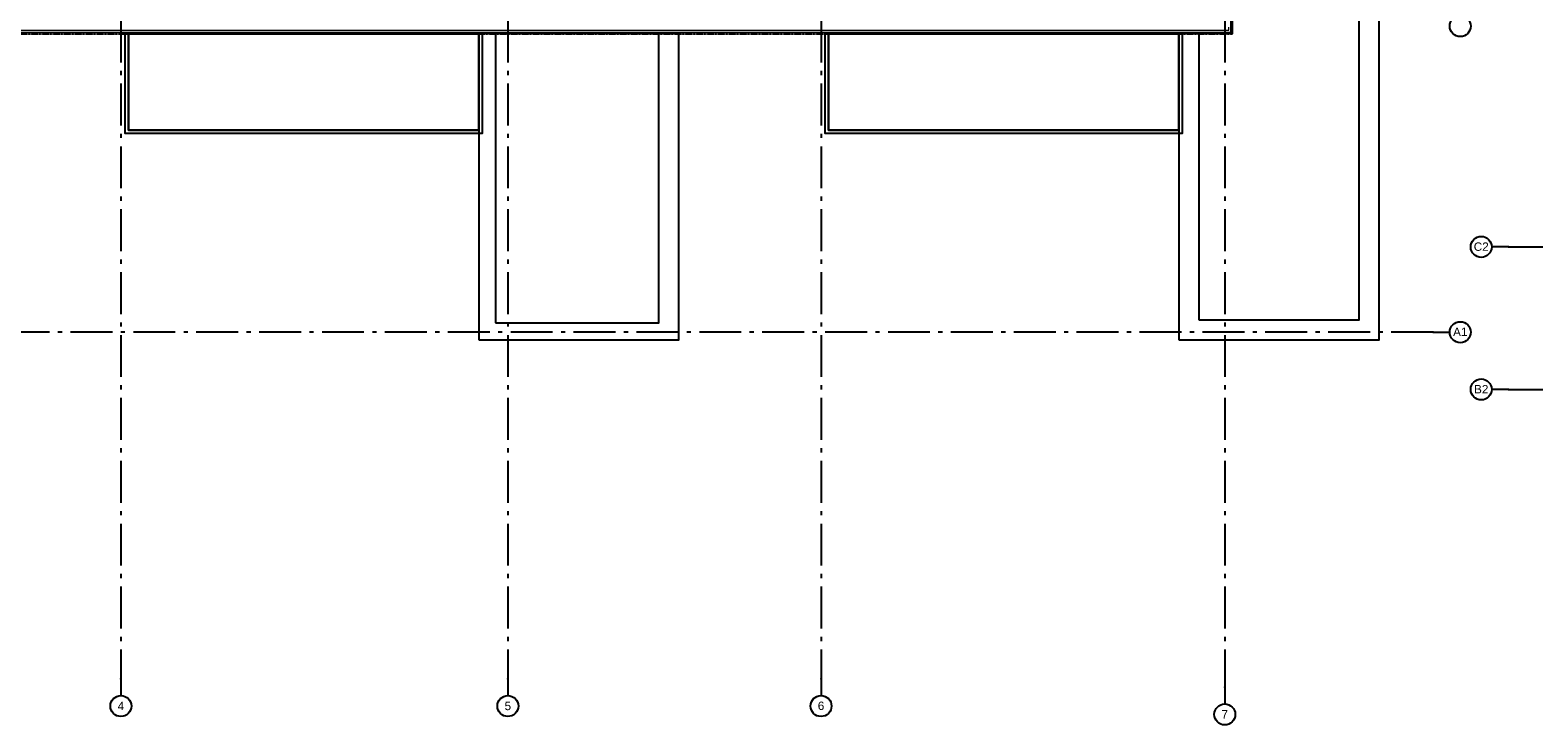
# Model space of a CAD drawing. Header units: millimetres. Extents: x -150 to 340869, y -1115 to 365939.
# Tile 40 of 193: x 288803 to 306738, y 339437 to 347724. Entities that reach past the tile are written whole.
import ezdxf
from ezdxf.enums import TextEntityAlignment as Align

# ---------------------------------------------------------------- set-up
doc = ezdxf.new("R2010")
doc.units = ezdxf.units.MM
doc.header["$LTSCALE"] = 0.5
doc.header["$MEASUREMENT"] = 0
for name, pattern in [('Akselinje', [1500, 1000, -200, 100, -200]), ('Over snittplan', [260, 150, -50, 10, -50]), ('PLINE', [0])]:
    doc.linetypes.add(name, pattern=pattern)
for name, color, linetype in [('232- Ikke-bærende yttervegger (Skravur)(Nye konstruksjoner)', 7, 'Continuous'), ('232- Ikke-bærende yttervegger(Nye konstruksjoner)', 7, 'Continuous'), ('255- Gulvoverflate(Nye konstruksjoner)', 7, 'Continuous'), ('273- Kjøkkeninnredning(Nye konstruksjoner)', 7, 'Continuous'), ('82-- Modullinjer(Nye konstruksjoner)', 7, 'Continuous')]:
    doc.layers.add(name, color=color, linetype=linetype)
doc.layers.add('235- Utvendig kledning og overflate(Nye konstruksjoner)', color=7, linetype='Continuous', lineweight=0)
doc.styles.add('GENERATED_STYLE_4', font='arial.ttf')
pattern_1 = [(45, (0, 0), (-56.568542, 56.568542), [80, 0])]

# ---------------------------------------------------------------- blocks, each defined once
blk = doc.blocks.new('Standard grid marker[5]', base_point=(305735, 347771))
at = {"layer": '82-- Modullinjer(Nye konstruksjoner)', "linetype": 'PLINE'}
blk.add_circle((305860, 347771), 125, dxfattribs=at)
at = {"layer": '82-- Modullinjer(Nye konstruksjoner)', "style": 'GENERATED_STYLE_4'}
for tag, p in [('AC_MarkerText_1_1', (271410, 347824)), ('AC_MarkerText_1_0', (305860, 347824))]:
    blk.add_attdef(tag, text='', height=100, rotation=360, dxfattribs=at).set_placement(p, align=Align.TOP_CENTER)
blk = doc.blocks.new('Standard grid marker[10]', base_point=(294501, 363787))
at = {"layer": '82-- Modullinjer(Nye konstruksjoner)', "linetype": 'Akselinje'}
for p, q in [((294501, 363587), (294501, 363787)), ((294501, 363587), (294501, 339987)), ((294501, 339987), (294501, 339787))]:
    blk.add_line(p, q, dxfattribs=at)
at = {"layer": '82-- Modullinjer(Nye konstruksjoner)', "linetype": 'PLINE'}
for centre in [(294501, 363912), (294501, 339662)]:
    blk.add_circle(centre, 125, dxfattribs=at)
at = {"layer": '82-- Modullinjer(Nye konstruksjoner)', "linetype": 'Akselinje'}
for p in [(294501, 363587), (294501, 363587), (294501, 339987), (294501, 339987)]:
    blk.add_point(p, dxfattribs=at)
at = {"layer": '82-- Modullinjer(Nye konstruksjoner)', "style": 'GENERATED_STYLE_4'}
for tag, p in [('AC_MarkerText_1_0', (294501, 363964)), ('AC_MarkerText_1_1', (294501, 339714))]:
    blk.add_attdef(tag, text='', height=100, rotation=360, dxfattribs=at).set_placement(p, align=Align.TOP_CENTER)
blk = doc.blocks.new('Standard grid marker[11]', base_point=(298236, 363787))
at = {"layer": '82-- Modullinjer(Nye konstruksjoner)', "linetype": 'Akselinje'}
for p, q in [((298236, 363587), (298236, 363787)), ((298236, 363587), (298236, 339987)), ((298236, 339987), (298236, 339787))]:
    blk.add_line(p, q, dxfattribs=at)
at = {"layer": '82-- Modullinjer(Nye konstruksjoner)', "linetype": 'PLINE'}
for centre in [(298236, 363912), (298236, 339662)]:
    blk.add_circle(centre, 125, dxfattribs=at)
at = {"layer": '82-- Modullinjer(Nye konstruksjoner)', "linetype": 'Akselinje'}
for p in [(298236, 363587), (298236, 363587), (298236, 339987), (298236, 339987)]:
    blk.add_point(p, dxfattribs=at)
at = {"layer": '82-- Modullinjer(Nye konstruksjoner)', "style": 'GENERATED_STYLE_4'}
for tag, p in [('AC_MarkerText_1_0', (298236, 363965)), ('AC_MarkerText_1_1', (298236, 339715))]:
    blk.add_attdef(tag, text='', height=100, rotation=360, dxfattribs=at).set_placement(p, align=Align.TOP_CENTER)
blk = doc.blocks.new('Standard grid marker[12]', base_point=(303051, 363787))
at = {"layer": '82-- Modullinjer(Nye konstruksjoner)', "linetype": 'Akselinje'}
for p, q in [((303051, 363587), (303051, 363787)), ((303051, 363587), (303051, 339887)), ((303051, 339887), (303051, 339687))]:
    blk.add_line(p, q, dxfattribs=at)
at = {"layer": '82-- Modullinjer(Nye konstruksjoner)', "linetype": 'PLINE'}
for centre in [(303051, 363912), (303051, 339562)]:
    blk.add_circle(centre, 125, dxfattribs=at)
at = {"layer": '82-- Modullinjer(Nye konstruksjoner)', "linetype": 'Akselinje'}
for p in [(303051, 363587), (303051, 363587), (303051, 339887), (303051, 339887)]:
    blk.add_point(p, dxfattribs=at)
at = {"layer": '82-- Modullinjer(Nye konstruksjoner)', "style": 'GENERATED_STYLE_4'}
for tag, p in [('AC_MarkerText_1_0', (303051, 363964)), ('AC_MarkerText_1_1', (303051, 339614))]:
    blk.add_attdef(tag, text='', height=100, rotation=360, dxfattribs=at).set_placement(p, align=Align.TOP_CENTER)
blk = doc.blocks.new('Standard grid marker[14]', base_point=(289886, 363787))
at = {"layer": '82-- Modullinjer(Nye konstruksjoner)', "linetype": 'Akselinje'}
for p, q in [((289886, 363587), (289886, 363787)), ((289886, 363587), (289886, 339987)), ((289886, 339987), (289886, 339787))]:
    blk.add_line(p, q, dxfattribs=at)
at = {"layer": '82-- Modullinjer(Nye konstruksjoner)', "linetype": 'PLINE'}
for centre in [(289886, 363912), (289886, 339662)]:
    blk.add_circle(centre, 125, dxfattribs=at)
at = {"layer": '82-- Modullinjer(Nye konstruksjoner)', "linetype": 'Akselinje'}
for p in [(289886, 363587), (289886, 363587), (289886, 339987), (289886, 339987)]:
    blk.add_point(p, dxfattribs=at)
at = {"layer": '82-- Modullinjer(Nye konstruksjoner)', "style": 'GENERATED_STYLE_4'}
for tag, p in [('AC_MarkerText_1_0', (289886, 363964)), ('AC_MarkerText_1_1', (289886, 339714))]:
    blk.add_attdef(tag, text='', height=100, rotation=360, dxfattribs=at).set_placement(p, align=Align.TOP_CENTER)
blk = doc.blocks.new('Standard grid marker[16]', base_point=(305735, 344121))
at = {"layer": '82-- Modullinjer(Nye konstruksjoner)', "linetype": 'Akselinje'}
for q in [(271735, 344121), (305735, 344121)]:
    blk.add_line((305535, 344121), q, dxfattribs=at)
at = {"layer": '82-- Modullinjer(Nye konstruksjoner)', "linetype": 'PLINE'}
blk.add_circle((305860, 344121), 125, dxfattribs=at)
at = {"layer": '82-- Modullinjer(Nye konstruksjoner)', "linetype": 'Akselinje'}
blk.add_point((305535, 344121), dxfattribs=at)
blk.add_point((305535, 344121), dxfattribs=at)
at = {"layer": '82-- Modullinjer(Nye konstruksjoner)', "style": 'GENERATED_STYLE_4'}
for tag, p in [('AC_MarkerText_1_1', (271410, 344174)), ('AC_MarkerText_1_0', (305860, 344174))]:
    blk.add_attdef(tag, text='', height=100, rotation=360, dxfattribs=at).set_placement(p, align=Align.TOP_CENTER)
blk = doc.blocks.new('Standard grid marker[30]', base_point=(306235, 343438))
at = {"layer": '82-- Modullinjer(Nye konstruksjoner)', "linetype": 'Akselinje'}
for p, q in [((306435, 343438), (306235, 343438)), ((306435, 343438), (320035, 343438)), ((320035, 343438), (320235, 343438))]:
    blk.add_line(p, q, dxfattribs=at)
at = {"layer": '82-- Modullinjer(Nye konstruksjoner)', "linetype": 'PLINE'}
blk.add_circle((306110, 343438), 125, dxfattribs=at)
at = {"layer": '82-- Modullinjer(Nye konstruksjoner)', "linetype": 'Akselinje'}
blk.add_point((306435, 343438), dxfattribs=at)
blk.add_point((306435, 343438), dxfattribs=at)
at = {"layer": '82-- Modullinjer(Nye konstruksjoner)', "style": 'GENERATED_STYLE_4'}
blk.add_attdef('AC_MarkerText_1', text='', height=100, dxfattribs=at).set_placement((306110, 343491), align=Align.TOP_CENTER)
blk = doc.blocks.new('Standard grid marker[31]', base_point=(306235, 345138))
at = {"layer": '82-- Modullinjer(Nye konstruksjoner)', "linetype": 'Akselinje'}
for p, q in [((306435, 345138), (306235, 345138)), ((306435, 345138), (320035, 345138)), ((320035, 345138), (320235, 345138))]:
    blk.add_line(p, q, dxfattribs=at)
at = {"layer": '82-- Modullinjer(Nye konstruksjoner)', "linetype": 'PLINE'}
blk.add_circle((306110, 345138), 125, dxfattribs=at)
at = {"layer": '82-- Modullinjer(Nye konstruksjoner)', "linetype": 'Akselinje'}
blk.add_point((306435, 345138), dxfattribs=at)
blk.add_point((306435, 345138), dxfattribs=at)
at = {"layer": '82-- Modullinjer(Nye konstruksjoner)', "style": 'GENERATED_STYLE_4'}
blk.add_attdef('AC_MarkerText_1', text='', height=100, dxfattribs=at).set_placement((306110, 345191), align=Align.TOP_CENTER)

msp = doc.modelspace()

# ---------------------------------------------------------------- hatches: boundary and pattern name
at = {"layer": '232- Ikke-bærende yttervegger (Skravur)(Nye konstruksjoner)', "linetype": 'Continuous'}
h = msp.add_hatch(dxfattribs=at)
h.set_pattern_fill('Skrålinjer_2', color=256, style=0, pattern_type=2)
h.set_pattern_definition([(135, (0, 0), (56.568542, 56.568542), [80, 0])])
h.paths.add_polyline_path([(303141, 358761.6), (303122, 358761.6), (303122, 347699.7), (303141, 347699.7)])
h = msp.add_hatch(dxfattribs=at)
h.set_pattern_fill('Skrålinjer_2', color=256, style=0, pattern_type=2)
h.set_pattern_definition(pattern_1)
h.paths.add_polyline_path([(303122, 347699.7), (277530, 347699.7), (277530, 347680.7), (303122, 347680.7)])
h = msp.add_hatch(dxfattribs=at)
h.set_pattern_fill('Skrålinjer_2', color=256, style=0, pattern_type=2)
h.set_pattern_definition(pattern_1)
h.paths.add_polyline_path([(303141, 347699.7), (303122, 347699.7), (303141, 347680.7)])
h = msp.add_hatch(dxfattribs=at)
h.set_pattern_fill('Skrålinjer_2', color=256, style=0, pattern_type=2)
h.set_pattern_definition(pattern_1)
h.paths.add_polyline_path([(303122, 347699.7), (303122, 347680.7), (303141, 347680.7)])

# ---------------------------------------------------------------- linework, layer by layer
at = {"layer": '232- Ikke-bærende yttervegger(Nye konstruksjoner)', "linetype": 'Over snittplan', "flags": 128}
for points in [[(303141, 347699.7), (303141, 358761.6)], [(277511, 347680.7), (303141, 347680.7)], [(303141, 347680.7), (303141, 347699.7)]]:
    msp.add_lwpolyline(points, dxfattribs=at)
at = {"layer": '235- Utvendig kledning og overflate(Nye konstruksjoner)', "linetype": 'PLINE'}
for p, q in [((303122, 347722.7), (303122, 358738.6)), ((277553, 347699.7), (303099, 347699.7)), ((277589, 347722.7), (303063, 347722.7)), ((303063, 347722.7), (303099, 347722.7)), ((303099, 347722.7), (303099, 347758.7)), ((303099, 347699.7), (303122, 347699.7)), ((303122, 347699.7), (303122, 347722.7)), ((303122, 347699.7), (303122, 347722.7))]:
    msp.add_line(p, q, dxfattribs=at)
at = {"layer": '235- Utvendig kledning og overflate(Nye konstruksjoner)', "linetype": 'PLINE', "flags": 128}
for points in [[(303141, 347699.7), (303141, 358761.6)], [(277530, 347680.7), (303141, 347680.7)], [(303141, 347680.7), (303141, 347699.7)]]:
    msp.add_lwpolyline(points, dxfattribs=at)
at = {"layer": '255- Gulvoverflate(Nye konstruksjoner)', "linetype": 'PLINE', "flags": 128}
for points in [[(289976, 347680.7), (294153, 347680.7), (294153, 346530.7), (289976, 346530.7)], [(298326, 347680.7), (302503, 347680.7), (302503, 346530.7), (298326, 346530.7)]]:
    msp.add_lwpolyline(points, close=True, dxfattribs=at)
at = {"layer": '273- Kjøkkeninnredning(Nye konstruksjoner)', "linetype": 'PLINE', "flags": 128}
for points in [[(302503, 344030.7), (304891, 344030.7), (304891, 347730.7), (304891, 351447.8), (303141, 351447.8), (303141, 347680.7), (302503, 347680.7)], [(302741, 344268.7), (304653, 344268.7), (304653, 347730.7), (304653, 351447.8), (303141, 351447.8), (303141, 347680.7), (302741, 347680.7)], [(289936, 347680.7), (289976, 347680.7), (289976, 346530.7), (294153, 346530.7), (294153, 347680.7), (294193, 347680.7), (294193, 346490.7), (289936, 346490.7)], [(294153, 344030.7), (296541, 344030.7), (296541, 347680.7), (294153, 347680.7)], [(294353, 344230.7), (296303, 344230.7), (296303, 347680.7), (294353, 347680.7)], [(298286, 347680.7), (298326, 347680.7), (298326, 346530.7), (302503, 346530.7), (302503, 347680.7), (302543, 347680.7), (302543, 346490.7), (298286, 346490.7)]]:
    msp.add_lwpolyline(points, close=True, dxfattribs=at)

# ---------------------------------------------------------------- block references
at = {"layer": '82-- Modullinjer(Nye konstruksjoner)', "linetype": 'PLINE'}
ref = msp.add_blockref('Standard grid marker[14]', (289886, 363787.1), dxfattribs=at)
ref.add_attrib('AC_MarkerText_1', '4', dxfattribs={"color": 7, "height": 100, "rotation": 360, "style": 'GENERATED_STYLE_4'}).set_placement((289886, 363963.5), align=Align.TOP_CENTER)
ref.add_attrib('AC_MarkerText_1_1', '4', dxfattribs={"color": 7, "height": 100, "rotation": 360, "style": 'GENERATED_STYLE_4'}).set_placement((289886, 339713.5), align=Align.TOP_CENTER)
ref = msp.add_blockref('Standard grid marker[10]', (294501, 363787.1), dxfattribs=at)
ref.add_attrib('AC_MarkerText_1', '5', dxfattribs={"color": 7, "height": 100, "rotation": 360, "style": 'GENERATED_STYLE_4'}).set_placement((294501, 363963.5), align=Align.TOP_CENTER)
ref.add_attrib('AC_MarkerText_1_1', '5', dxfattribs={"color": 7, "height": 100, "rotation": 360, "style": 'GENERATED_STYLE_4'}).set_placement((294501, 339713.5), align=Align.TOP_CENTER)
ref = msp.add_blockref('Standard grid marker[11]', (298236, 363787.1), dxfattribs=at)
ref.add_attrib('AC_MarkerText_1', '6', dxfattribs={"color": 7, "height": 100, "rotation": 360, "style": 'GENERATED_STYLE_4'}).set_placement((298236, 363965.3), align=Align.TOP_CENTER)
ref.add_attrib('AC_MarkerText_1_1', '6', dxfattribs={"color": 7, "height": 100, "rotation": 360, "style": 'GENERATED_STYLE_4'}).set_placement((298236, 339715.3), align=Align.TOP_CENTER)
ref = msp.add_blockref('Standard grid marker[12]', (303051, 363787.1), dxfattribs=at)
ref.add_attrib('AC_MarkerText_1', '7', dxfattribs={"color": 7, "height": 100, "rotation": 360, "style": 'GENERATED_STYLE_4'}).set_placement((303051, 363963.5), align=Align.TOP_CENTER)
ref.add_attrib('AC_MarkerText_1_1', '7', dxfattribs={"color": 7, "height": 100, "rotation": 360, "style": 'GENERATED_STYLE_4'}).set_placement((303051, 339613.5), align=Align.TOP_CENTER)
msp.add_blockref('Standard grid marker[5]', (305734.8, 347770.7), dxfattribs=at)
ref = msp.add_blockref('Standard grid marker[31]', (306234.8, 345137.8), dxfattribs=at)
ref.add_attrib('AC_MarkerText_1', 'C2', dxfattribs={"color": 7, "height": 100, "style": 'GENERATED_STYLE_4'}).set_placement((306109.8, 345191), align=Align.TOP_CENTER)
ref = msp.add_blockref('Standard grid marker[16]', (305734.8, 344120.7), dxfattribs=at)
ref.add_attrib('AC_MarkerText_1', 'A1', dxfattribs={"color": 7, "height": 100, "rotation": 360, "style": 'GENERATED_STYLE_4'}).set_placement((305859.8, 344174.4), align=Align.TOP_CENTER)
ref = msp.add_blockref('Standard grid marker[30]', (306234.8, 343437.9), dxfattribs=at)
ref.add_attrib('AC_MarkerText_1', 'B2', dxfattribs={"color": 7, "height": 100, "style": 'GENERATED_STYLE_4'}).set_placement((306109.8, 343491), align=Align.TOP_CENTER)

doc.saveas('drawing.dxf')
